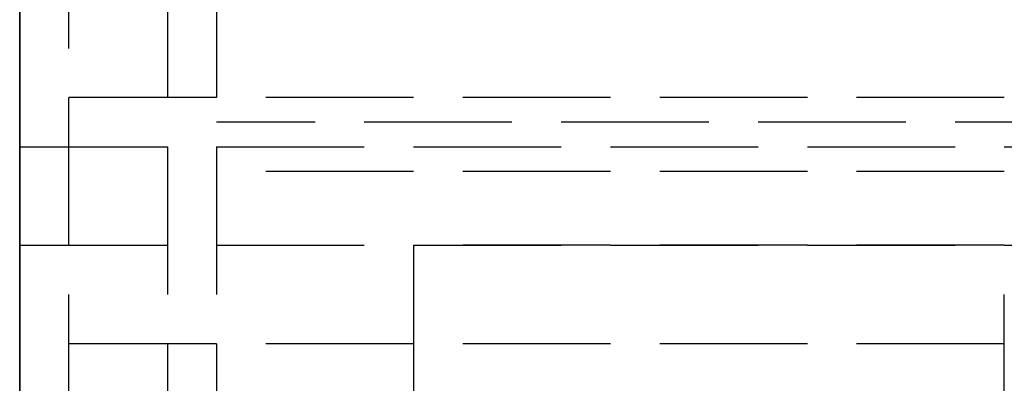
# Model space of a CAD drawing. Header units: millimetres. Extents: x 0 to 2050, y -94 to 94.
# Tile 4 of 13: x 0 to 10, y 4.6 to 8.29. Entities that reach past the tile are written whole.
import ezdxf

# ---------------------------------------------------------------- set-up
doc = ezdxf.new("R2010")
doc.units = ezdxf.units.MM
doc.header["$LTSCALE"] = 10
doc.linetypes.add('ALLCAD_Strich', pattern=[0.2, 0.15, -0.05])
doc.layers.add('BESCH_KONT_sich_schn_grun_2d', color=10, linetype='Continuous')
doc.layers.add('BESCH_KONT_sich_schn_seit_2d', color=160, linetype='Continuous')

msp = doc.modelspace()

# ---------------------------------------------------------------- linework, layer by layer
at = {"layer": 'BESCH_KONT_sich_schn_grun_2d', "linetype": 'ALLCAD_Strich'}
for p, q in [((0, 94.00000000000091), (0, -93.99999999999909)), ((0.5, -17.99999999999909), (0.5, 18.00000000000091)), ((1.5, 17.00000000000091), (1.5, -16.99999999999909)), ((2.000000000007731, 14.99999999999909), (2.000000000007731, -15.00000000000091)), ((2050, 7.500000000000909), (0, 7.500000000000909)), ((106.9999999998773, 7.249999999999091), (2.000000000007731, 7.249999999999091)), ((106.9999999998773, 7.249999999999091), (2.000000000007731, 7.249999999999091)), ((7.275957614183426e-12, 7.000000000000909), (35.00000000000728, 7.000000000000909)), ((130.0000000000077, 6.749999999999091), (2.000000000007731, 6.749999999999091)), ((262.0000000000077, 6.749999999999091), (2.000000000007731, 6.749999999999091)), ((0, 6.000000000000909), (2050, 6.000000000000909)), ((10.00000000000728, 6), (4.000000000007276, 6)), ((4.000000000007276, 6), (4.000000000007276, -6)), ((10.00000000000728, -6), (10.00000000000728, 6)), ((2050, 5.000000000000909), (0, 5.000000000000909))]:
    msp.add_line(p, q, dxfattribs=at)
at = {"layer": 'BESCH_KONT_sich_schn_seit_2d', "linetype": 'ALLCAD_Strich'}
for p, q in [((9.094947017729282e-13, -94, 2360), (9.094947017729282e-13, 94, 2360)), ((9.094947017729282e-13, 94, 2410), (9.094947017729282e-13, -94, 2410)), ((9.094947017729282e-13, -18.5, 2312.500000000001), (9.094947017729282e-13, 18.5, 2312.500000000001)), ((9.094947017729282e-13, 18.5, 2312.000000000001), (9.094947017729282e-13, -18.5, 2312.000000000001)), ((9.094947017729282e-13, -18, 2320.000000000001), (9.094947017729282e-13, 18, 2320.000000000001)), ((9.094947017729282e-13, 17, 2360.000000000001), (9.094947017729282e-13, -17, 2360.000000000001)), ((9.094947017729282e-13, 16.00000000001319, 2331.52325604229), (9.094947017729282e-13, 7.999999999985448, 2331.52325604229)), ((9.094947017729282e-13, 16.00000000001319, 2327.52325604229), (9.094947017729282e-13, 7.999999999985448, 2327.52325604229)), ((9.094947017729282e-13, 15.99999999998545, 2343.290697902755), (9.094947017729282e-13, 7.999999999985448, 2345.52325604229)), ((9.094947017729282e-13, 7.999999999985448, 2327.02325604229), (9.094947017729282e-13, 15.99999999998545, 2327.02325604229)), ((9.094947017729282e-13, 7.999999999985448, 2332.02325604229), (9.094947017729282e-13, 15.99999999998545, 2332.02325604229)), ((9.094947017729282e-13, -15.25000000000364, 2315.773255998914), (9.094947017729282e-13, 15.25000000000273, 2315.773255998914)), ((9.094947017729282e-13, 14.99999999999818, 2268.000000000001), (9.094947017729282e-13, -15.00000000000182, 2268.000000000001)), ((9.094947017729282e-13, -15.00000000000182, 2310.000000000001), (9.094947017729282e-13, 14.99999999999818, 2310.000000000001)), ((9.094947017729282e-13, 7.5, 2356.500000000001), (9.094947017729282e-13, 14, 2356.500000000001)), ((9.094947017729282e-13, 7.499999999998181, 2289.000000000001), (9.094947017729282e-13, 13.49999999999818, 2289.000000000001)), ((9.094947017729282e-13, 7.499999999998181, 2299.000000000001), (9.094947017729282e-13, 13.49999999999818, 2299.000000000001)), ((9.094947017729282e-13, 7.499999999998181, 2288.500000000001), (9.094947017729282e-13, 13.49999999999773, 2288.500000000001)), ((9.094947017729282e-13, 7.499999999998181, 2299.500000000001), (9.094947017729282e-13, 13.49999999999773, 2299.500000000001)), ((9.094947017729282e-13, 13.49999999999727, 2269.000000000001), (9.094947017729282e-13, 5.999999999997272, 2269.000000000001)), ((9.094947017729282e-13, 13.49999999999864, 2289.500000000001), (9.094947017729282e-13, 2.037037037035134, 2289.500000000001)), ((9.094947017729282e-13, 1.851851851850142, 2290.500000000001), (9.094947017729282e-13, 13.49999999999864, 2290.500000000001)), ((9.094947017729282e-13, 0.5555555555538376, 2297.500000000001), (9.094947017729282e-13, 13.49999999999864, 2297.500000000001)), ((9.094947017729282e-13, -13.28464834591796, 2319.773255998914), (9.094947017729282e-13, 13.28464834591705, 2319.773255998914)), ((9.094947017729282e-13, -7.500000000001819, 2290.500000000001), (9.094947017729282e-13, 12.49999999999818, 2290.500000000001)), ((9.094947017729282e-13, -7.500000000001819, 2297.500000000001), (9.094947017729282e-13, 12.49999999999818, 2297.500000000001)), ((9.094947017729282e-13, 11.49999999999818), (9.094947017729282e-13, -11.50000000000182)), ((9.094947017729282e-13, -1.364242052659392e-12, 2303.000000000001), (9.094947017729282e-13, 9.999999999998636, 2303.000000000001)), ((9.094947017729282e-13, 9.999999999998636, 2271.000000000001), (9.094947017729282e-13, 7.249999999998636, 2271.000000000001)), ((9.094947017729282e-13, -9.500000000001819, 2.000000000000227), (9.094947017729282e-13, 9.499999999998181, 2.000000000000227)), ((9.094947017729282e-13, 9.49999994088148, 2313.941860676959), (9.094947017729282e-13, 7.999999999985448, 2313.52325604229)), ((9.094947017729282e-13, 7.933315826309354, 2302.000000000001), (9.094947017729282e-13, 8.999999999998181, 2302.000000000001)), ((9.094947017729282e-13, 8.749999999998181, 2274), (9.094947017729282e-13, 7.249999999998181, 2274)), ((9.094947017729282e-13, 6.749999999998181, 2287), (9.094947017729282e-13, 8.749999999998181, 2287)), ((9.094947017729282e-13, 8.749999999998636, 2287.000000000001), (9.094947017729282e-13, 6.749999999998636, 2287.000000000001)), ((9.094947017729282e-13, 7.249999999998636, 2274.000000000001), (9.094947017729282e-13, 8.749999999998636, 2274.000000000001)), ((9.094947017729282e-13, -8.500000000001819, 2305.500000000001), (9.094947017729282e-13, 8.499999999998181, 2305.500000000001)), ((9.094947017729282e-13, -8.500000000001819, 2295.000000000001), (9.094947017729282e-13, 8.499999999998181, 2295.000000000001)), ((9.094947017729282e-13, 8.249999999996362, 2324.023256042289), (9.094947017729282e-13, 8.249999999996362, 2330.023256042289)), ((9.094947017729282e-13, 8.249999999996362, 2330.023256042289), (9.094947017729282e-13, 7.999999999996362, 2330.023256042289)), ((9.094947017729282e-13, 8.249999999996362, 2324.023256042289), (9.094947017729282e-13, 7.999999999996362, 2324.023256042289)), ((9.094947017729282e-13, -8.209515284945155, 2323.625085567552), (9.094947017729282e-13, 8.209515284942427, 2323.625085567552)), ((9.094947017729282e-13, 7.999999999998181, 2334.02325604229), (9.094947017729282e-13, 7, 2334.02325604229)), ((9.094947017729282e-13, 7.000000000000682, 2342.02325604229), (9.094947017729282e-13, 7.999999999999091, 2342.02325604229)), ((9.094947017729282e-13, 7.999999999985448, 2345.52325604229), (9.094947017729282e-13, 7.999999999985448, 2320.000000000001)), ((9.094947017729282e-13, 7.999999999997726, 2311.02325604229), (9.094947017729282e-13, 4.499999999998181, 2311.02325604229)), ((9.094947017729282e-13, 7.999999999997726, 2311.02325604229), (9.094947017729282e-13, 7.999999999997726, 2312.000000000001)), ((9.094947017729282e-13, 7.999999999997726, 2343.52325604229), (9.094947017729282e-13, 7, 2343.52325604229)), ((9.094947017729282e-13, 7.999999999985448, 2331.52325604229), (9.094947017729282e-13, 7.249999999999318, 2331.52325604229)), ((9.094947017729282e-13, 7.999999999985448, 2327.52325604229), (9.094947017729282e-13, 7.249999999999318, 2327.52325604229)), ((9.094947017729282e-13, 7.999999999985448, 2320.000000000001), (9.094947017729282e-13, 7.999999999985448, 2313.52325604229)), ((9.094947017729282e-13, 6.250000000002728, 2325.023256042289), (9.094947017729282e-13, 7.999999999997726, 2325.023256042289)), ((9.094947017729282e-13, 6.250000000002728, 2329.023256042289), (9.094947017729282e-13, 7.999999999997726, 2329.023256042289)), ((9.094947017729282e-13, 7.999999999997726, 2312.000000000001), (9.094947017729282e-13, 7.999999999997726, 2313.52325604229)), ((9.094947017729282e-13, 6.249999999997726, 2325.02325604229), (9.094947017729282e-13, 7.999999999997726, 2325.02325604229)), ((9.094947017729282e-13, 6.249999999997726, 2329.02325604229), (9.094947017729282e-13, 7.999999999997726, 2329.02325604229)), ((9.094947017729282e-13, -1.000000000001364, 2302.000000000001), (9.094947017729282e-13, 7.933315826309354, 2302.000000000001)), ((9.094947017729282e-13, 7.933315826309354, 2302.000000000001), (9.094947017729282e-13, 7.933315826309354, 2303.000000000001)), ((9.094947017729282e-13, 7.5, 2353.500000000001), (9.094947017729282e-13, 5, 2353.500000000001)), ((9.094947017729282e-13, 7.5, 2356.500000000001), (9.094947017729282e-13, 7.5, 2353.500000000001)), ((9.094947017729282e-13, 7.500000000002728, 2320.000000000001), (9.094947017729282e-13, 7.500000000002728, 2324.773255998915)), ((9.094947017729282e-13, 7.499999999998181, 2299.500000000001), (9.094947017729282e-13, 7.499999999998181, 2294.000000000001)), ((9.094947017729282e-13, 7.499999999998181, 2294.000000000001), (9.094947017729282e-13, 7.499999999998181, 2288.500000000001)), ((9.094947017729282e-13, -7.500000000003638, 2324.773255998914), (9.094947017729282e-13, 7.500000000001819, 2324.773255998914)), ((9.094947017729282e-13, 7.500000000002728, 2319.52325604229), (9.094947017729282e-13, 7.500000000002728, 2320.000000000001)), ((9.094947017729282e-13, 6.250000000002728, 2319.52325604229), (9.094947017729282e-13, 7.500000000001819, 2319.52325604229)), ((9.094947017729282e-13, 7.500000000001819, 2319.522885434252), (9.094947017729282e-13, -7.500000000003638, 2319.522885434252)), ((9.094947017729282e-13, 7.500000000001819, 2319.522885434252), (9.094947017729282e-13, 7.500000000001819, 2319.52325604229)), ((9.094947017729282e-13, 7.249999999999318, 2333.52325604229), (9.094947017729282e-13, 7.249999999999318, 2325.52325604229)), ((9.094947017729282e-13, 7.249999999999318, 2333.52325604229), (9.094947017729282e-13, 7, 2333.52325604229)), ((9.094947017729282e-13, 7.249999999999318, 2325.52325604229), (9.094947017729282e-13, 6.249999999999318, 2325.52325604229)), ((9.094947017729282e-13, 7.249999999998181, 2274), (9.094947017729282e-13, 7.249999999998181, 2271)), ((9.094947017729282e-13, 7.249999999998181, 2271), (9.094947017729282e-13, 3.999999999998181, 2271)), ((9.094947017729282e-13, 7.249999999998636, 2271.000000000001), (9.094947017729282e-13, 7.249999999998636, 2274.000000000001)), ((9.094947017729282e-13, 7.249999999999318, 2332.02325604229), (9.094947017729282e-13, 6.249999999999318, 2332.02325604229)), ((9.094947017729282e-13, 7.249999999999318, 2327.02325604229), (9.094947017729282e-13, 6.249999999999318, 2327.02325604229)), ((9.094947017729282e-13, 7.249999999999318, 2331.52325604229), (9.094947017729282e-13, -7.25, 2331.52325604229)), ((9.094947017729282e-13, 7.249999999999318, 2327.52325604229), (9.094947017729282e-13, -7.25, 2327.52325604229)), ((9.094947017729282e-13, 7, 2353.500000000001), (9.094947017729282e-13, -7, 2353.500000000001)), ((9.094947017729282e-13, 7, 2346.500000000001), (9.094947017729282e-13, 7, 2353.500000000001)), ((9.094947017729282e-13, 7, 2346.500000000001), (9.094947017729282e-13, 4.5, 2346.500000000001)), ((9.094947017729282e-13, 7, 2346.5), (9.094947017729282e-13, 7, 2326.500000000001)), ((9.094947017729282e-13, 7, 2326.500000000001), (9.094947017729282e-13, 4.5, 2326.500000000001)), ((9.094947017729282e-13, 7, 2334.02325604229), (9.094947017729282e-13, 6.250000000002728, 2334.02325604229)), ((9.094947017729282e-13, 6.250000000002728, 2342.02325604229), (9.094947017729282e-13, 7, 2342.02325604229)), ((9.094947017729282e-13, 7, 2333.52325604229), (9.094947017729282e-13, 6.249999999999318, 2333.52325604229)), ((9.094947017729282e-13, 7, 2343.52325604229), (9.094947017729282e-13, -7, 2343.52325604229)), ((9.094947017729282e-13, 6.749999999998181, 2289), (9.094947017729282e-13, 6.749999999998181, 2287)), ((9.094947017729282e-13, 2.499999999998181, 2289), (9.094947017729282e-13, 6.749999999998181, 2289)), ((9.094947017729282e-13, 6.749999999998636, 2289.000000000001), (9.094947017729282e-13, 2.129629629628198, 2289.000000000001)), ((9.094947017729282e-13, 6.749999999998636, 2287.000000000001), (9.094947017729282e-13, 6.749999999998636, 2289.000000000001)), ((9.094947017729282e-13, 6.499999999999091, 2324.02325604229), (9.094947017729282e-13, 6.250000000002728, 2324.02325604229)), ((9.094947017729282e-13, 6.499999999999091, 2325.52325604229), (9.094947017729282e-13, 6.499999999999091, 2324.02325604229)), ((9.094947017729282e-13, 6.499999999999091, 2334.02325604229), (9.094947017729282e-13, 6.499999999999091, 2342.02325604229)), ((9.094947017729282e-13, 6.499999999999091, 2334.02325604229), (9.094947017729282e-13, 6.499999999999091, 2325.52325604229)), ((9.094947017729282e-13, 6.250000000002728, 2326.500000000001), (9.094947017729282e-13, 6.250000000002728, 2320.000000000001)), ((9.094947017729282e-13, 6.247286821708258, 2313.51825604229), (9.094947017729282e-13, 6.250000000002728, 2313.51825604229)), ((9.094947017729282e-13, 6.250000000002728, 2313.52325604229), (9.094947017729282e-13, 6.250000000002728, 2313.51825604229)), ((9.094947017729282e-13, 6.250000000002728, 2313.52325604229), (9.094947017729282e-13, 6.247286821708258, 2313.52325604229)), ((9.094947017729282e-13, -6.250000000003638, 2342.02325604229), (9.094947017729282e-13, 6.250000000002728, 2342.02325604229)), ((9.094947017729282e-13, -6.25000000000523, 2334.02325604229), (9.094947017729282e-13, 6.250000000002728, 2334.02325604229)), ((9.094947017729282e-13, 6.250000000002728, 2319.52325604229), (9.094947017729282e-13, 6.250000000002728, 2313.52325604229)), ((9.094947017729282e-13, 6.250000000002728, 2332.023256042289), (9.094947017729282e-13, 6.250000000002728, 2326.500000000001)), ((9.094947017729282e-13, 6.250000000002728, 2320.000000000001), (9.094947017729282e-13, 6.250000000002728, 2319.52325604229)), ((9.094947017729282e-13, 6.250000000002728, 2332.023256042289), (9.094947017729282e-13, 6.250000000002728, 2342.02325604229)), ((9.094947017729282e-13, -6.250000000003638, 2332.02325604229), (9.094947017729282e-13, 6.250000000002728, 2332.02325604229)), ((9.094947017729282e-13, -6.250000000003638, 2319.52325604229), (9.094947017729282e-13, 6.250000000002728, 2319.52325604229)), ((9.094947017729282e-13, -6.250000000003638, 2327.02325604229), (9.094947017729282e-13, 6.250000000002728, 2327.02325604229)), ((9.094947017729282e-13, 6.250000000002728, 2329.02325604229), (9.094947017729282e-13, -6.250000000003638, 2329.02325604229)), ((9.094947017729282e-13, 6.250000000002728, 2325.02325604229), (9.094947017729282e-13, -6.250000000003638, 2325.02325604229)), ((9.094947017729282e-13, 6.250000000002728, 2334.02325604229), (9.094947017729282e-13, -9.094947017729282e-13, 2334.02325604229)), ((9.094947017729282e-13, 6.250000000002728, 2324.02325604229), (9.094947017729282e-13, -9.094947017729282e-13, 2324.02325604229)), ((9.094947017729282e-13, 6.249999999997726, 2329.52325604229), (9.094947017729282e-13, -6.250000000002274, 2329.52325604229)), ((9.094947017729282e-13, 6.249999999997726, 2318.52325604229), (9.094947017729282e-13, -6.250000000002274, 2318.52325604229)), ((9.094947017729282e-13, 6.249999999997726, 2318.493844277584), (9.094947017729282e-13, -6.250000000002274, 2318.493844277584)), ((9.094947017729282e-13, 6.249999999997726, 2318.52325604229), (9.094947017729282e-13, -6.250000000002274, 2318.52325604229)), ((9.094947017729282e-13, 6.249999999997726, 2329.52325604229), (9.094947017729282e-13, -6.250000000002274, 2329.52325604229)), ((9.094947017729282e-13, 6.249999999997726, 2341.983191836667), (9.094947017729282e-13, -6.250000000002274, 2341.983191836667)), ((9.094947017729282e-13, 6.24984496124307, 2313.52325604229), (9.094947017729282e-13, 6.24984496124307, 2313.51825604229)), ((9.094947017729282e-13, 6.248449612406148, 2313.52325604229), (9.094947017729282e-13, 6.248449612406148, 2313.51825604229)), ((9.094947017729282e-13, 6.247286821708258, 2313.51825604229), (9.094947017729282e-13, 6.244651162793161, 2313.51825604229)), ((9.094947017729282e-13, 6.247286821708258, 2313.52325604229), (9.094947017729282e-13, 6.247286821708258, 2313.51825604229)), ((9.094947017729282e-13, 6.247286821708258, 2313.52325604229), (9.094947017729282e-13, 6.244651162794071, 2313.52325604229)), ((9.094947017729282e-13, 6.247209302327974, 2313.52325604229), (9.094947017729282e-13, 6.247209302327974, 2313.51825604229)), ((9.094947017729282e-13, 6.245813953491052, 2313.52325604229), (9.094947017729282e-13, 6.245813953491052, 2313.51825604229)), ((9.094947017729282e-13, 6.245038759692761, 2313.52325604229), (9.094947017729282e-13, 6.245038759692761, 2313.51825604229)), ((9.094947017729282e-13, 6.244883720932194, 2313.52325604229), (9.094947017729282e-13, 6.244883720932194, 2313.51825604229)), ((9.094947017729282e-13, 6.244651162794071, 2313.52325604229), (9.094947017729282e-13, -6.250000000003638, 2313.52325604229)), ((9.094947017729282e-13, 6.2419379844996, 2313.51825604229), (9.094947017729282e-13, 6.244651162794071, 2313.51825604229)), ((9.094947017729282e-13, 6.244651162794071, 2313.52325604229), (9.094947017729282e-13, 6.244651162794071, 2313.51825604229)), ((9.094947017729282e-13, 6.244573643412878, 2313.52325604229), (9.094947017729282e-13, 6.244573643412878, 2313.51825604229)), ((9.094947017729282e-13, 6.244263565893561, 2313.52325604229), (9.094947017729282e-13, 6.244263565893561, 2313.51825604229)), ((9.094947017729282e-13, 6.243643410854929, 2313.51825604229), (9.094947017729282e-13, 6.243643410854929, 2313.52325604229)), ((9.094947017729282e-13, 6.243488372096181, 2313.52325604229), (9.094947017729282e-13, 6.243488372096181, 2313.51825604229)), ((9.094947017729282e-13, 6.242093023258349, 2313.52325604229), (9.094947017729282e-13, 6.242093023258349, 2313.51825604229)), ((9.094947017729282e-13, 6.2419379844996, 2313.52325604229), (9.094947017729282e-13, 6.2419379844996, 2313.51825604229)), ((9.094947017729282e-13, 6, 2356.500000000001), (9.094947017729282e-13, -6, 2356.500000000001)), ((9.094947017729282e-13, 5, 2354.500000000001), (9.094947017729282e-13, 6, 2354.500000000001)), ((9.094947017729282e-13, 6, 2354.500000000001), (9.094947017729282e-13, 6, 2356.500000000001)), ((9.094947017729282e-13, 5.999999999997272, 2269.000000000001), (9.094947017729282e-13, 5.999999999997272, 2268.000000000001)), ((9.094947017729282e-13, 5.997815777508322, 2356.500000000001), (9.094947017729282e-13, 5.997815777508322, 2354.500000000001)), ((9.094947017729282e-13, 5.629165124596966, 2311.000000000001), (9.094947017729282e-13, -1.818989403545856e-12, 2311.000000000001)), ((9.094947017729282e-13, 5.629165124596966, 2310.000000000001), (9.094947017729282e-13, 5.629165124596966, 2311.000000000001)), ((9.094947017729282e-13, 5.629165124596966, 2289.500000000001), (9.094947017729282e-13, 5.629165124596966, 2295.000000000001)), ((9.094947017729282e-13, 5.629165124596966, 2305.500000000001), (9.094947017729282e-13, 5.629165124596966, 2310.000000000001)), ((9.094947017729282e-13, 5, 2353.500000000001), (9.094947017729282e-13, 5, 2354.500000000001)), ((9.094947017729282e-13, -5, 2354.500000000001), (9.094947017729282e-13, 5, 2354.500000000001))]:
    msp.add_line(p, q, dxfattribs=at)
at = {"layer": 'BESCH_KONT_sich_schn_seit_2d', "linetype": 'ALLCAD_Strich', "extrusion": (-1, 0, 0)}
for centre, radius, start, end in [((-16.87500000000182, 2329.773255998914), 10.62499999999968, 289.7499227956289, 326.6464761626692), ((-16.87500000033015, 2329.773255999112), 10.62500000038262, 326.6464761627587, 331.9275130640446)]:
    msp.add_arc(centre, radius, start, end, dxfattribs=at)
at = {"layer": 'BESCH_KONT_sich_schn_seit_2d', "linetype": 'ALLCAD_Strich', "extrusion": (1, 0, 0)}
for centre, radius, start, end in [((16.87499999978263, 2329.773255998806), 10.62499999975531, 203.5781782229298, 208.072486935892), ((16.87499999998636, 2329.773255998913), 10.62499999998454, 179.9999999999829, 203.5781782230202)]:
    msp.add_arc(centre, radius, start, end, dxfattribs=at)

doc.saveas('drawing.dxf')
